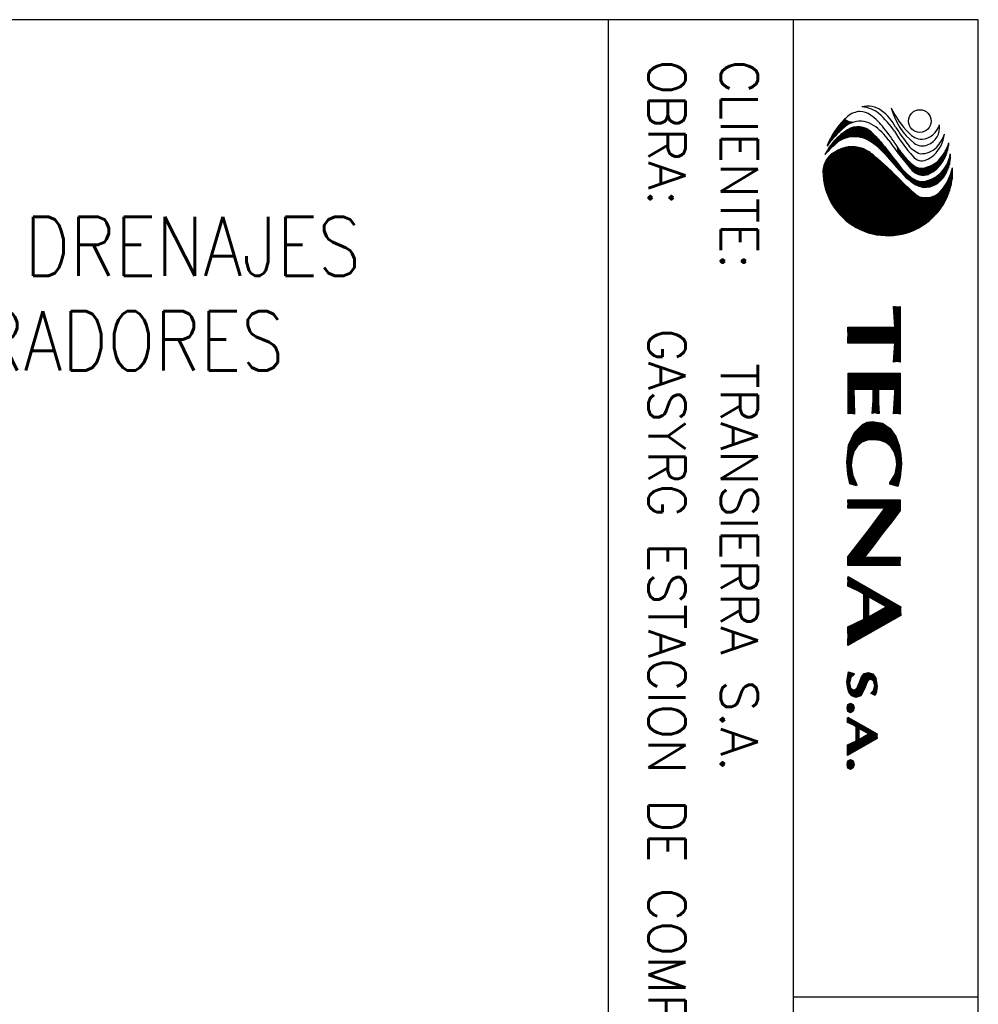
# Model space of a CAD drawing. Extents: x 0 to 379, y -13 to 254.
# Tile 6 of 6: x 281 to 359, y 135 to 215. Entities that reach past the tile are written whole.
import ezdxf
from ezdxf.enums import TextEntityAlignment as Align

# ---------------------------------------------------------------- set-up
doc = ezdxf.new("R2010")
doc.units = 0
doc.header["$LTSCALE"] = 5
doc.header["$MEASUREMENT"] = 0
doc.layers.get('0').update_dxf_attribs({"linetype": 'CONTINUOUS'})
for name, color, linetype in [('1', 1, 'CONTINUOUS'), ('2', 2, 'CONTINUOUS'), ('4', 4, 'CONTINUOUS'), ('9', 9, 'CONTINUOUS')]:
    doc.layers.add(name, color=color, linetype=linetype)
doc.styles.add('AK', font='romans', dxfattribs={"width": 0.85})
doc.styles.add('AK1', font='ROMANS.shx')

# ---------------------------------------------------------------- blocks, each defined once
blk = doc.blocks.new('*X25')
at = {"color": 0}
for p, q in [((-48.68, 83.4), (-42.49, 83.4)), ((-48.66, 83.3), (-42.51, 83.3)), ((-48.64, 83.2), (-42.53, 83.2)), ((-48.63, 83.1), (-42.54, 83.1)), ((-41.29, 83.4), (-36.72, 83.4)), ((-41.29, 83.3), (-36.75, 83.3)), ((-41.29, 83.2), (-36.78, 83.2)), ((-41.29, 83.1), (-36.8, 83.1)), ((-33.8, 83.1), (-28.71, 83.1)), ((-33.52, 83.2), (-28.82, 83.2)), ((-33.23, 83.3), (-29.22, 83.3)), ((-32.73, 83.4), (-29.62, 83.4)), ((-32.2, 83.5), (-30.5, 83.5)), ((-27.21, 83.4), (-26.02, 83.4)), ((-27.21, 83.3), (-25.88, 83.3)), ((-27.21, 83.2), (-25.74, 83.2)), ((-27.21, 83.1), (-25.61, 83.1)), ((-20.86, 83.4), (-20.42, 83.4)), ((-20.86, 83.3), (-19.92, 83.3)), ((-20.86, 83.2), (-19.92, 83.2)), ((-20.86, 83.1), (-19.92, 83.1)), ((-20.13, 83.4), (-19.92, 83.4)), ((-15.57, 83.1), (-14.18, 83.1)), ((-15.52, 83.2), (-14.24, 83.2)), ((-15.46, 83.3), (-14.29, 83.3)), ((-15.4, 83.4), (-14.35, 83.4)), ((-48.69, 82.8), (-46.6, 82.8)), ((-48.69, 82.7), (-48.4, 82.7)), ((-48.67, 82.9), (-42.53, 82.9)), ((-48.64, 83), (-42.56, 83)), ((-46.4, 82.8), (-44.59, 82.8)), ((-46.4, 82.7), (-44.59, 82.7)), ((-46.4, 82.6), (-44.59, 82.6)), ((-46.4, 82.5), (-44.59, 82.5)), ((-46.4, 82.4), (-44.59, 82.4)), ((-46.4, 82.3), (-44.59, 82.3)), ((-46.4, 82.2), (-44.59, 82.2)), ((-46.4, 82.1), (-44.59, 82.1)), ((-46.4, 82), (-44.59, 82)), ((-44.41, 82.8), (-42.51, 82.8)), ((-42.75, 82.7), (-42.49, 82.7)), ((-41.29, 83), (-36.81, 83)), ((-41.29, 82.9), (-36.8, 82.9)), ((-41.29, 82.8), (-39.49, 82.8)), ((-41.29, 82.7), (-39.49, 82.7)), ((-41.29, 82.6), (-39.49, 82.6)), ((-41.29, 82.5), (-39.49, 82.5)), ((-41.29, 82.4), (-39.49, 82.4)), ((-41.29, 82.3), (-39.49, 82.3)), ((-41.29, 82.2), (-39.49, 82.2)), ((-41.29, 82.1), (-39.49, 82.1)), ((-41.29, 82), (-39.49, 82)), ((-38.9, 82.8), (-36.78, 82.8)), ((-37.06, 82.7), (-36.77, 82.7)), ((-35.35, 82), (-33.46, 82)), ((-35.28, 82.1), (-33.37, 82.1)), ((-35.21, 82.2), (-33.29, 82.2)), ((-35.14, 82.3), (-33.2, 82.3)), ((-35, 82.4), (-33.1, 82.4)), ((-34.86, 82.5), (-32.95, 82.5)), ((-34.72, 82.6), (-32.8, 82.6)), ((-34.59, 82.7), (-32.64, 82.7)), ((-34.45, 82.8), (-32.43, 82.8)), ((-34.31, 82.9), (-32.13, 82.9)), ((-34.08, 83), (-31.76, 83)), ((-30.79, 83), (-28.74, 83)), ((-30.26, 82.9), (-28.77, 82.9)), ((-29.96, 82.8), (-28.8, 82.8)), ((-29.8, 82.7), (-28.83, 82.7)), ((-29.64, 82.6), (-28.87, 82.6)), ((-29.48, 82.5), (-28.9, 82.5)), ((-29.32, 82.4), (-28.93, 82.4)), ((-29.16, 82.3), (-28.96, 82.3)), ((-27.21, 83), (-25.47, 83)), ((-27.21, 82.9), (-25.34, 82.9)), ((-27.21, 82.8), (-25.2, 82.8)), ((-27.21, 82.7), (-25.06, 82.7)), ((-27.21, 82.6), (-24.93, 82.6)), ((-27.21, 82.5), (-24.79, 82.5)), ((-27.21, 82.4), (-24.67, 82.4)), ((-27.21, 82.3), (-24.54, 82.3)), ((-27.21, 82.2), (-24.41, 82.2)), ((-27.21, 82.1), (-24.29, 82.1)), ((-27.21, 82), (-24.16, 82)), ((-20.86, 83), (-19.92, 83)), ((-20.86, 82.9), (-19.92, 82.9)), ((-20.86, 82.8), (-19.92, 82.8)), ((-20.86, 82.7), (-19.92, 82.7)), ((-20.86, 82.6), (-19.92, 82.6)), ((-20.86, 82.5), (-19.92, 82.5)), ((-20.86, 82.4), (-19.92, 82.4)), ((-20.86, 82.3), (-19.92, 82.3)), ((-20.86, 82.2), (-19.92, 82.2)), ((-20.86, 82.1), (-19.92, 82.1)), ((-20.86, 82), (-19.92, 82)), ((-16.21, 82), (-13.55, 82)), ((-16.15, 82.1), (-13.61, 82.1)), ((-16.09, 82.2), (-13.67, 82.2)), ((-16.03, 82.3), (-13.72, 82.3)), ((-15.98, 82.4), (-13.78, 82.4)), ((-15.92, 82.5), (-13.84, 82.5)), ((-15.86, 82.6), (-13.89, 82.6)), ((-15.8, 82.7), (-13.95, 82.7)), ((-15.75, 82.8), (-14.01, 82.8)), ((-15.69, 82.9), (-14.07, 82.9)), ((-15.63, 83), (-14.12, 83)), ((-46.4, 81.9), (-44.59, 81.9)), ((-46.4, 81.8), (-44.59, 81.8)), ((-46.4, 81.7), (-44.59, 81.7)), ((-46.4, 81.6), (-44.59, 81.6)), ((-46.4, 81.5), (-44.59, 81.5)), ((-46.4, 81.4), (-44.59, 81.4)), ((-46.4, 81.3), (-44.59, 81.3)), ((-46.4, 81.2), (-44.59, 81.2)), ((-46.4, 81.1), (-44.59, 81.1)), ((-46.4, 81), (-44.59, 81)), ((-46.4, 80.9), (-44.59, 80.9)), ((-41.29, 81.9), (-39.49, 81.9)), ((-41.29, 81.8), (-39.49, 81.8)), ((-41.29, 81.7), (-39.49, 81.7)), ((-41.29, 81.6), (-39.49, 81.6)), ((-41.29, 81.5), (-39.49, 81.5)), ((-41.29, 81.4), (-39.49, 81.4)), ((-41.29, 81.3), (-39.49, 81.3)), ((-41.29, 81.2), (-39.49, 81.2)), ((-41.29, 81.1), (-39.49, 81.1)), ((-41.29, 81), (-36.8, 81)), ((-41.29, 80.9), (-36.81, 80.9)), ((-35.83, 80.9), (-33.85, 80.9)), ((-35.81, 81), (-33.84, 81)), ((-35.79, 81.1), (-33.83, 81.1)), ((-35.77, 81.2), (-33.82, 81.2)), ((-35.76, 81.3), (-33.79, 81.3)), ((-35.74, 81.4), (-33.75, 81.4)), ((-35.7, 81.5), (-33.72, 81.5)), ((-35.63, 81.6), (-33.68, 81.6)), ((-35.56, 81.7), (-33.64, 81.7)), ((-35.49, 81.8), (-33.61, 81.8)), ((-35.42, 81.9), (-33.54, 81.9)), ((-27.21, 81.9), (-24.03, 81.9)), ((-27.21, 81.8), (-23.91, 81.8)), ((-27.21, 81.7), (-26.3, 81.7)), ((-27.21, 81.6), (-26.3, 81.6)), ((-27.21, 81.5), (-26.3, 81.5)), ((-27.21, 81.4), (-26.3, 81.4)), ((-27.21, 81.3), (-26.3, 81.3)), ((-27.21, 81.2), (-26.3, 81.2)), ((-27.21, 81.1), (-26.3, 81.1)), ((-27.21, 81), (-26.3, 81)), ((-27.21, 80.9), (-26.3, 80.9)), ((-26.27, 81.7), (-23.78, 81.7)), ((-26.14, 81.6), (-23.66, 81.6)), ((-26.01, 81.5), (-23.53, 81.5)), ((-25.87, 81.4), (-23.4, 81.4)), ((-25.74, 81.3), (-23.27, 81.3)), ((-25.6, 81.2), (-23.13, 81.2)), ((-25.47, 81.1), (-23, 81.1)), ((-25.33, 81), (-22.86, 81)), ((-25.2, 80.9), (-22.73, 80.9)), ((-20.86, 81.9), (-19.92, 81.9)), ((-20.86, 81.8), (-19.92, 81.8)), ((-20.86, 81.7), (-19.92, 81.7)), ((-20.86, 81.6), (-19.92, 81.6)), ((-20.86, 81.5), (-19.92, 81.5)), ((-20.86, 81.4), (-19.92, 81.4)), ((-20.86, 81.3), (-19.92, 81.3)), ((-20.86, 81.2), (-19.92, 81.2)), ((-20.86, 81.1), (-19.92, 81.1)), ((-20.86, 81), (-19.92, 81)), ((-20.86, 80.9), (-19.92, 80.9)), ((-16.84, 80.9), (-15.89, 80.9)), ((-16.78, 81), (-15.84, 81)), ((-16.72, 81.1), (-15.78, 81.1)), ((-16.67, 81.2), (-15.73, 81.2)), ((-16.61, 81.3), (-15.67, 81.3)), ((-16.55, 81.4), (-15.61, 81.4)), ((-16.49, 81.5), (-15.56, 81.5)), ((-16.44, 81.6), (-15.5, 81.6)), ((-16.38, 81.7), (-15.44, 81.7)), ((-16.32, 81.8), (-15.39, 81.8)), ((-16.26, 81.9), (-13.49, 81.9)), ((-15.31, 81.8), (-13.44, 81.8)), ((-15.25, 81.7), (-13.38, 81.7)), ((-15.19, 81.6), (-13.32, 81.6)), ((-15.14, 81.5), (-13.27, 81.5)), ((-15.08, 81.4), (-13.21, 81.4)), ((-15.02, 81.3), (-13.15, 81.3)), ((-14.97, 81.2), (-13.09, 81.2)), ((-14.91, 81.1), (-13.04, 81.1)), ((-14.86, 81), (-12.98, 81)), ((-14.8, 80.9), (-12.92, 80.9)), ((-46.4, 80.8), (-44.59, 80.8)), ((-46.4, 80.7), (-44.59, 80.7)), ((-46.4, 80.6), (-44.59, 80.6)), ((-46.4, 80.5), (-44.59, 80.5)), ((-46.4, 80.4), (-44.59, 80.4)), ((-46.4, 80.3), (-44.59, 80.3)), ((-46.4, 80.2), (-44.59, 80.2)), ((-46.4, 80.1), (-44.59, 80.1)), ((-46.4, 80), (-44.59, 80)), ((-46.4, 79.9), (-44.59, 79.9)), ((-46.4, 79.8), (-44.59, 79.8)), ((-41.29, 80.8), (-36.83, 80.8)), ((-41.29, 80.7), (-36.86, 80.7)), ((-41.29, 80.6), (-36.85, 80.6)), ((-41.29, 80.5), (-36.83, 80.5)), ((-41.29, 80.4), (-39.49, 80.4)), ((-41.29, 80.3), (-39.49, 80.3)), ((-41.29, 80.2), (-39.49, 80.2)), ((-41.29, 80.1), (-39.49, 80.1)), ((-41.29, 80), (-39.49, 80)), ((-41.29, 79.9), (-39.49, 79.9)), ((-41.29, 79.8), (-39.49, 79.8)), ((-37.93, 80.4), (-36.81, 80.4)), ((-35.93, 80.3), (-33.88, 80.3)), ((-35.91, 80.4), (-33.89, 80.4)), ((-35.91, 80.2), (-33.88, 80.2)), ((-35.9, 80.5), (-33.89, 80.5)), ((-35.89, 80.1), (-33.87, 80.1)), ((-35.88, 80.6), (-33.88, 80.6)), ((-35.87, 80), (-33.86, 80)), ((-35.86, 80.7), (-33.87, 80.7)), ((-35.85, 79.9), (-33.85, 79.9)), ((-35.84, 80.8), (-33.86, 80.8)), ((-35.84, 79.8), (-33.85, 79.8)), ((-27.21, 80.8), (-26.3, 80.8)), ((-27.21, 80.7), (-26.3, 80.7)), ((-27.21, 80.6), (-26.3, 80.6)), ((-27.21, 80.5), (-26.3, 80.5)), ((-27.21, 80.4), (-26.3, 80.4)), ((-27.21, 80.3), (-26.3, 80.3)), ((-27.21, 80.2), (-26.3, 80.2)), ((-27.21, 80.1), (-26.3, 80.1)), ((-27.21, 80), (-26.3, 80)), ((-27.21, 79.9), (-26.3, 79.9)), ((-27.21, 79.8), (-26.3, 79.8)), ((-25.06, 80.8), (-22.59, 80.8)), ((-24.93, 80.7), (-22.46, 80.7)), ((-24.79, 80.6), (-22.32, 80.6)), ((-24.66, 80.5), (-22.19, 80.5)), ((-24.52, 80.4), (-22.05, 80.4)), ((-24.39, 80.3), (-21.93, 80.3)), ((-24.25, 80.2), (-21.8, 80.2)), ((-24.12, 80.1), (-21.67, 80.1)), ((-23.98, 80), (-21.55, 80)), ((-23.85, 79.9), (-21.42, 79.9)), ((-23.72, 79.8), (-21.29, 79.8)), ((-20.86, 80.8), (-19.92, 80.8)), ((-20.86, 80.7), (-19.92, 80.7)), ((-20.86, 80.6), (-19.92, 80.6)), ((-20.86, 80.5), (-19.92, 80.5)), ((-20.86, 80.4), (-19.92, 80.4)), ((-20.86, 80.3), (-19.92, 80.3)), ((-20.86, 80.2), (-19.92, 80.2)), ((-20.86, 80.1), (-19.92, 80.1)), ((-20.86, 80), (-19.92, 80)), ((-20.86, 79.9), (-19.92, 79.9)), ((-20.86, 79.8), (-19.92, 79.8)), ((-17.47, 79.8), (-12.29, 79.8)), ((-17.41, 79.9), (-16.46, 79.9)), ((-17.35, 80), (-16.4, 80)), ((-17.3, 80.1), (-16.35, 80.1)), ((-17.24, 80.2), (-16.29, 80.2)), ((-17.18, 80.3), (-16.23, 80.3)), ((-17.12, 80.4), (-16.18, 80.4)), ((-17.07, 80.5), (-16.12, 80.5)), ((-17.01, 80.6), (-16.06, 80.6)), ((-16.95, 80.7), (-16.01, 80.7)), ((-16.89, 80.8), (-15.95, 80.8)), ((-14.74, 80.8), (-12.87, 80.8)), ((-14.69, 80.7), (-12.81, 80.7)), ((-14.63, 80.6), (-12.75, 80.6)), ((-14.57, 80.5), (-12.69, 80.5)), ((-14.52, 80.4), (-12.64, 80.4)), ((-14.46, 80.3), (-12.58, 80.3)), ((-14.4, 80.2), (-12.52, 80.2)), ((-14.35, 80.1), (-12.47, 80.1)), ((-14.29, 80), (-12.41, 80)), ((-14.24, 79.9), (-12.35, 79.9)), ((-8.07, 79.9), (-7.19, 79.9)), ((-8.06, 79.8), (-7.03, 79.8)), ((-8.04, 80), (-7.25, 80)), ((-8.01, 80.1), (-7.31, 80.1)), ((-7.98, 80.2), (-7.28, 80.2)), ((-7.95, 80.3), (-7.23, 80.3)), ((-7.89, 80.4), (-7.18, 80.4)), ((-7.74, 80.5), (-7.02, 80.5)), ((-7.6, 80.6), (-5.54, 80.6)), ((-7.46, 80.7), (-5.66, 80.7)), ((-6.99, 80.8), (-5.96, 80.8)), ((-6.18, 80.5), (-5.58, 80.5)), ((-6.01, 80.4), (-5.62, 80.4)), ((-5.92, 80.3), (-5.67, 80.3)), ((-5.82, 80.2), (-5.71, 80.2)), ((-1.85, 79.8), (-1.31, 79.8)), ((-1.79, 79.9), (-1.25, 79.9)), ((-1.73, 80), (-0.25, 80)), ((-1.68, 80.1), (-0.3, 80.1)), ((-1.62, 80.2), (-0.36, 80.2)), ((-1.56, 80.3), (-0.42, 80.3)), ((-1.5, 80.4), (-0.48, 80.4)), ((-1.45, 80.5), (-0.53, 80.5)), ((-1.39, 80.6), (-0.59, 80.6)), ((-1.33, 80.7), (-0.65, 80.7)), ((-1.28, 80.8), (-0.71, 80.8)), ((-1.24, 79.9), (-0.19, 79.9)), ((-1.18, 79.8), (-0.13, 79.8)), ((-46.4, 79.7), (-44.59, 79.7)), ((-46.4, 79.6), (-44.59, 79.6)), ((-46.4, 79.5), (-44.59, 79.5)), ((-46.4, 79.4), (-44.59, 79.4)), ((-46.4, 79.3), (-44.59, 79.3)), ((-46.4, 79.2), (-44.59, 79.2)), ((-46.4, 79.1), (-44.59, 79.1)), ((-46.4, 79), (-44.59, 79)), ((-46.4, 78.9), (-44.59, 78.9)), ((-46.4, 78.8), (-44.59, 78.8)), ((-46.4, 78.7), (-44.59, 78.7)), ((-41.29, 79.7), (-39.49, 79.7)), ((-41.29, 79.6), (-39.49, 79.6)), ((-41.29, 79.5), (-39.49, 79.5)), ((-41.29, 79.4), (-39.49, 79.4)), ((-41.29, 79.3), (-39.49, 79.3)), ((-41.29, 79.2), (-39.49, 79.2)), ((-41.29, 79.1), (-39.49, 79.1)), ((-41.29, 79), (-39.49, 79)), ((-41.29, 78.9), (-39.49, 78.9)), ((-41.29, 78.8), (-39.49, 78.8)), ((-41.29, 78.7), (-39.49, 78.7)), ((-35.8, 79.7), (-33.81, 79.7)), ((-35.76, 79.6), (-33.78, 79.6)), ((-35.72, 79.5), (-33.74, 79.5)), ((-35.67, 79.4), (-33.7, 79.4)), ((-35.63, 79.3), (-33.66, 79.3)), ((-35.57, 79.2), (-33.63, 79.2)), ((-35.47, 79.1), (-33.55, 79.1)), ((-35.37, 79), (-33.47, 79)), ((-35.27, 78.9), (-33.38, 78.9)), ((-35.17, 78.8), (-33.3, 78.8)), ((-35.07, 78.7), (-33.22, 78.7)), ((-27.21, 79.7), (-26.3, 79.7)), ((-27.21, 79.6), (-26.3, 79.6)), ((-27.21, 79.5), (-26.3, 79.5)), ((-27.21, 79.4), (-26.3, 79.4)), ((-27.21, 79.3), (-26.3, 79.3)), ((-27.21, 79.2), (-26.3, 79.2)), ((-27.21, 79.1), (-26.3, 79.1)), ((-27.21, 79), (-26.3, 79)), ((-27.21, 78.9), (-26.3, 78.9)), ((-27.21, 78.8), (-26.3, 78.8)), ((-27.21, 78.7), (-26.3, 78.7)), ((-23.59, 79.7), (-21.17, 79.7)), ((-23.46, 79.6), (-21.04, 79.6)), ((-23.33, 79.5), (-20.92, 79.5)), ((-23.2, 79.4), (-19.92, 79.4)), ((-23.07, 79.3), (-19.92, 79.3)), ((-22.94, 79.2), (-19.92, 79.2)), ((-22.81, 79.1), (-19.92, 79.1)), ((-22.68, 79), (-19.92, 79)), ((-22.55, 78.9), (-19.92, 78.9)), ((-22.42, 78.8), (-19.92, 78.8)), ((-22.29, 78.7), (-19.92, 78.7)), ((-20.86, 79.7), (-19.92, 79.7)), ((-20.86, 79.6), (-19.92, 79.6)), ((-20.86, 79.5), (-19.92, 79.5)), ((-18.1, 78.7), (-17.12, 78.7)), ((-18.04, 78.8), (-17.07, 78.8)), ((-17.98, 78.9), (-17.02, 78.9)), ((-17.93, 79), (-16.97, 79)), ((-17.87, 79.1), (-16.92, 79.1)), ((-17.81, 79.2), (-16.86, 79.2)), ((-17.76, 79.3), (-16.81, 79.3)), ((-17.7, 79.4), (-12.07, 79.4)), ((-17.64, 79.5), (-12.12, 79.5)), ((-17.58, 79.6), (-12.18, 79.6)), ((-17.53, 79.7), (-12.24, 79.7)), ((-13.94, 79.3), (-12.01, 79.3)), ((-13.89, 79.2), (-11.95, 79.2)), ((-13.84, 79.1), (-11.89, 79.1)), ((-13.79, 79), (-11.84, 79)), ((-13.75, 78.9), (-11.78, 78.9)), ((-13.7, 78.8), (-11.72, 78.8)), ((-13.65, 78.7), (-11.67, 78.7)), ((-8.03, 79.7), (-6.82, 79.7)), ((-8, 79.6), (-6.59, 79.6)), ((-7.97, 79.5), (-6.35, 79.5)), ((-7.92, 79.4), (-6.14, 79.4)), ((-7.8, 79.3), (-5.96, 79.3)), ((-7.68, 79.2), (-5.77, 79.2)), ((-7.53, 79.1), (-5.58, 79.1)), ((-7.26, 79), (-5.47, 79)), ((-6.99, 78.9), (-5.43, 78.9)), ((-6.77, 78.8), (-5.39, 78.8)), ((-6.54, 78.7), (-5.35, 78.7)), ((-2.47, 78.7), (0.5, 78.7)), ((-2.42, 78.8), (0.44, 78.8)), ((-2.36, 78.9), (-1.82, 78.9)), ((-2.3, 79), (-1.77, 79)), ((-2.25, 79.1), (-1.71, 79.1)), ((-2.19, 79.2), (-1.65, 79.2)), ((-2.13, 79.3), (-1.6, 79.3)), ((-2.07, 79.4), (-1.54, 79.4)), ((-2.02, 79.5), (-1.48, 79.5)), ((-1.96, 79.6), (-1.42, 79.6)), ((-1.9, 79.7), (-1.37, 79.7)), ((-1.12, 79.7), (-0.07, 79.7)), ((-1.07, 79.6), (-0.02, 79.6)), ((-1.01, 79.5), (0.04, 79.5)), ((-0.95, 79.4), (0.1, 79.4)), ((-0.89, 79.3), (0.15, 79.3)), ((-0.84, 79.2), (0.21, 79.2)), ((-0.78, 79.1), (0.27, 79.1)), ((-0.72, 79), (0.33, 79)), ((-0.67, 78.9), (0.38, 78.9)), ((-46.4, 78.6), (-44.59, 78.6)), ((-46.4, 78.5), (-44.59, 78.5)), ((-46.4, 78.4), (-44.59, 78.4)), ((-46.4, 78.3), (-44.59, 78.3)), ((-46.4, 78.2), (-44.59, 78.2)), ((-46.4, 78.1), (-44.59, 78.1)), ((-46.4, 78), (-44.59, 78)), ((-46.4, 77.9), (-44.59, 77.9)), ((-46.4, 77.8), (-44.59, 77.8)), ((-46.4, 77.7), (-44.59, 77.7)), ((-41.29, 78.6), (-39.49, 78.6)), ((-41.29, 78.5), (-39.49, 78.5)), ((-41.29, 78.4), (-39.49, 78.4)), ((-41.29, 78.3), (-39.49, 78.3)), ((-41.29, 78.2), (-36.76, 78.2)), ((-41.29, 78.1), (-36.79, 78.1)), ((-41.29, 78), (-36.81, 78)), ((-41.29, 77.9), (-36.81, 77.9)), ((-41.29, 77.8), (-36.79, 77.8)), ((-41.29, 77.7), (-36.78, 77.7)), ((-38.46, 78.3), (-36.73, 78.3)), ((-34.97, 78.6), (-33.07, 78.6)), ((-34.87, 78.5), (-32.93, 78.5)), ((-34.77, 78.4), (-32.78, 78.4)), ((-34.62, 78.3), (-32.61, 78.3)), ((-34.4, 78.2), (-32.29, 78.2)), ((-34.18, 78.1), (-31.97, 78.1)), ((-33.95, 78), (-31.2, 78)), ((-33.73, 77.9), (-28.99, 77.9)), ((-33.5, 77.8), (-29.16, 77.8)), ((-33.26, 77.7), (-29.63, 77.7)), ((-32.35, 77.6), (-30.11, 77.6)), ((-30.94, 78), (-28.96, 78)), ((-30.32, 78.1), (-28.92, 78.1)), ((-29.84, 78.2), (-28.89, 78.2)), ((-29.6, 78.3), (-28.86, 78.3)), ((-29.36, 78.4), (-28.82, 78.4)), ((-29.12, 78.5), (-28.79, 78.5)), ((-27.21, 78.6), (-26.3, 78.6)), ((-27.21, 78.5), (-26.3, 78.5)), ((-27.21, 78.4), (-26.3, 78.4)), ((-27.21, 78.3), (-26.3, 78.3)), ((-27.21, 78.2), (-26.3, 78.2)), ((-27.21, 78.1), (-26.3, 78.1)), ((-27.21, 78), (-26.3, 78)), ((-27.21, 77.9), (-26.3, 77.9)), ((-27.21, 77.8), (-26.3, 77.8)), ((-27.21, 77.7), (-26.3, 77.7)), ((-22.16, 78.6), (-19.92, 78.6)), ((-22.03, 78.5), (-19.92, 78.5)), ((-21.9, 78.4), (-19.92, 78.4)), ((-21.76, 78.3), (-19.92, 78.3)), ((-21.63, 78.2), (-19.92, 78.2)), ((-21.5, 78.1), (-19.92, 78.1)), ((-21.37, 78), (-19.92, 78)), ((-21.24, 77.9), (-19.92, 77.9)), ((-21.11, 77.8), (-19.92, 77.8)), ((-20.98, 77.7), (-19.92, 77.7)), ((-18.67, 77.7), (-17.6, 77.7)), ((-18.62, 77.8), (-17.55, 77.8)), ((-18.56, 77.9), (-17.5, 77.9)), ((-18.5, 78), (-17.46, 78)), ((-18.44, 78.1), (-17.41, 78.1)), ((-18.39, 78.2), (-17.36, 78.2)), ((-18.33, 78.3), (-17.31, 78.3)), ((-18.27, 78.4), (-17.27, 78.4)), ((-18.21, 78.5), (-17.22, 78.5)), ((-18.16, 78.6), (-17.17, 78.6)), ((-13.6, 78.6), (-11.61, 78.6)), ((-13.55, 78.5), (-11.55, 78.5)), ((-13.51, 78.4), (-11.49, 78.4)), ((-13.46, 78.3), (-11.44, 78.3)), ((-13.41, 78.2), (-11.38, 78.2)), ((-13.36, 78.1), (-11.32, 78.1)), ((-13.31, 78), (-11.27, 78)), ((-13.27, 77.9), (-11.21, 77.9)), ((-13.22, 77.8), (-11.15, 77.8)), ((-13.17, 77.7), (-11.09, 77.7)), ((-8.12, 77.7), (-5.97, 77.7)), ((-8.1, 77.8), (-6.97, 77.8)), ((-8.07, 77.9), (-7.39, 77.9)), ((-8.04, 78), (-7.57, 78)), ((-8.01, 78.1), (-7.65, 78.1)), ((-7.98, 78.2), (-7.73, 78.2)), ((-7.94, 78.3), (-7.86, 78.3)), ((-7.59, 77.6), (-6.34, 77.6)), ((-6.8, 77.8), (-5.78, 77.8)), ((-6.36, 77.9), (-5.66, 77.9)), ((-6.32, 78.6), (-5.32, 78.6)), ((-6.27, 78), (-5.54, 78)), ((-6.24, 78.5), (-5.29, 78.5)), ((-6.2, 78.1), (-5.45, 78.1)), ((-6.18, 78.4), (-5.33, 78.4)), ((-6.14, 78.2), (-5.41, 78.2)), ((-6.12, 78.3), (-5.37, 78.3)), ((-4.67, 77.9), (-3.59, 77.9)), ((-4.62, 78), (-3.64, 78)), ((-4.62, 77.8), (-3.64, 77.8)), ((-4.57, 78.1), (-3.71, 78.1)), ((-4.56, 77.7), (-3.7, 77.7)), ((-4.48, 78.2), (-3.8, 78.2)), ((-4.42, 77.6), (-3.84, 77.6)), ((-4.18, 78.3), (-4.1, 78.3)), ((-3.09, 77.6), (-2.5, 77.6)), ((-3.04, 77.7), (-2.45, 77.7)), ((-2.99, 77.8), (-2.4, 77.8)), ((-2.93, 77.9), (-2.36, 77.9)), ((-2.87, 78), (-2.31, 78)), ((-2.82, 78.1), (-2.27, 78.1)), ((-2.76, 78.2), (-2.23, 78.2)), ((-2.7, 78.3), (-2.17, 78.3)), ((-2.64, 78.4), (-2.11, 78.4)), ((-2.59, 78.5), (-2.06, 78.5)), ((-2.53, 78.6), (0.56, 78.6)), ((-0.46, 78.5), (0.61, 78.5)), ((-0.41, 78.4), (0.67, 78.4)), ((-0.37, 78.3), (0.73, 78.3)), ((-0.32, 78.2), (0.79, 78.2)), ((-0.27, 78.1), (0.84, 78.1)), ((-0.23, 78), (0.9, 78)), ((-0.18, 77.9), (0.96, 77.9)), ((-0.13, 77.8), (1.01, 77.8)), ((-0.08, 77.7), (1.07, 77.7)), ((-0.04, 77.6), (1.13, 77.6)), ((1.6, 77.9), (2.69, 77.9)), ((1.65, 78), (2.63, 78)), ((1.66, 77.8), (2.63, 77.8)), ((1.71, 78.1), (2.57, 78.1)), ((1.71, 77.7), (2.58, 77.7)), ((1.79, 78.2), (2.47, 78.2)), ((1.85, 77.6), (2.43, 77.6)), ((2.1, 78.3), (2.17, 78.3))]:
    blk.add_line(p, q, dxfattribs=at)
blk = doc.blocks.new('*X21')
at = {"color": 0}
for p, q in [((1029.63, 637), (1030.7, 637)), ((1029.96, 636.9), (1031.27, 636.9)), ((1030.24, 636.8), (1031.68, 636.8)), ((1030.48, 636.7), (1032.01, 636.7)), ((1030.7, 636.6), (1032.29, 636.6)), ((1030.89, 636.5), (1032.54, 636.5)), ((1031.07, 636.4), (1032.77, 636.4)), ((1031.24, 636.3), (1032.98, 636.3)), ((1031.4, 636.2), (1033.17, 636.2)), ((1031.54, 636.1), (1033.35, 636.1)), ((1031.68, 636), (1033.52, 636)), ((1031.81, 635.9), (1033.68, 635.9)), ((1031.93, 635.8), (1033.83, 635.8)), ((1032.05, 635.7), (1033.97, 635.7)), ((1032.15, 635.6), (1034.1, 635.6)), ((1032.24, 635.5), (1034.23, 635.5)), ((1032.32, 635.4), (1034.36, 635.4)), ((1032.38, 635.3), (1034.47, 635.3)), ((1032.44, 635.2), (1034.59, 635.2)), ((1032.5, 635.1), (1034.69, 635.1)), ((1032.55, 635), (1034.8, 635)), ((1032.59, 634.9), (1034.9, 634.9)), ((1032.63, 634.8), (1034.99, 634.8)), ((1032.66, 634.7), (1035.09, 634.7)), ((1032.68, 634.6), (1035.18, 634.6)), ((1032.7, 634.5), (1035.26, 634.5)), ((1032.71, 633.9), (1035.72, 633.9)), ((1032.71, 633.8), (1035.78, 633.8)), ((1032.72, 634.4), (1035.34, 634.4)), ((1032.72, 634.3), (1035.42, 634.3)), ((1032.72, 634.2), (1035.5, 634.2)), ((1032.72, 634.1), (1035.57, 634.1)), ((1032.72, 634), (1035.65, 634)), ((1032.13, 632.7), (1036.37, 632.7)), ((1032.22, 632.8), (1036.33, 632.8)), ((1032.31, 632.9), (1036.28, 632.9)), ((1032.4, 633), (1036.23, 633)), ((1032.48, 633.1), (1036.18, 633.1)), ((1032.54, 633.2), (1036.13, 633.2)), ((1032.6, 633.3), (1036.08, 633.3)), ((1032.64, 633.4), (1036.02, 633.4)), ((1032.67, 633.5), (1035.97, 633.5)), ((1032.69, 633.6), (1035.91, 633.6)), ((1032.7, 633.7), (1035.85, 633.7)), ((1031.13, 631.6), (1036.74, 631.6)), ((1031.23, 631.7), (1036.71, 631.7)), ((1031.32, 631.8), (1036.69, 631.8)), ((1031.41, 631.9), (1036.66, 631.9)), ((1031.51, 632), (1036.63, 632)), ((1031.6, 632.1), (1036.6, 632.1)), ((1031.69, 632.2), (1036.56, 632.2)), ((1031.78, 632.3), (1036.53, 632.3)), ((1031.87, 632.4), (1036.49, 632.4)), ((1031.96, 632.5), (1036.45, 632.5)), ((1032.04, 632.6), (1036.41, 632.6)), ((1030.03, 630.5), (1036.92, 630.5)), ((1030.13, 630.6), (1036.91, 630.6)), ((1030.23, 630.7), (1036.9, 630.7)), ((1030.33, 630.8), (1036.89, 630.8)), ((1030.42, 630.9), (1036.88, 630.9)), ((1030.52, 631), (1036.86, 631)), ((1030.62, 631.1), (1036.85, 631.1)), ((1030.72, 631.2), (1036.83, 631.2)), ((1030.83, 631.3), (1036.81, 631.3)), ((1030.93, 631.4), (1036.79, 631.4)), ((1031.03, 631.5), (1036.76, 631.5)), ((1028.99, 629.4), (1036.94, 629.4)), ((1029.08, 629.5), (1036.94, 629.5)), ((1029.18, 629.6), (1036.95, 629.6)), ((1029.27, 629.7), (1036.95, 629.7)), ((1029.36, 629.8), (1036.95, 629.8)), ((1029.46, 629.9), (1036.95, 629.9)), ((1029.55, 630), (1036.95, 630)), ((1029.65, 630.1), (1036.95, 630.1)), ((1029.74, 630.2), (1036.94, 630.2)), ((1029.84, 630.3), (1036.94, 630.3)), ((1029.93, 630.4), (1036.93, 630.4)), ((1028.03, 628.3), (1036.78, 628.3)), ((1028.2, 628.5), (1036.82, 628.5)), ((1028.28, 628.6), (1036.84, 628.6)), ((1028.36, 628.7), (1036.86, 628.7)), ((1028.45, 628.8), (1036.87, 628.8)), ((1028.54, 628.9), (1036.89, 628.9)), ((1028.63, 629), (1036.9, 629)), ((1028.72, 629.1), (1036.91, 629.1)), ((1028.81, 629.2), (1036.92, 629.2)), ((1028.9, 629.3), (1036.93, 629.3)), ((1027.34, 627.2), (1036.44, 627.2)), ((1027.39, 627.3), (1036.48, 627.3)), ((1027.44, 627.4), (1036.52, 627.4)), ((1027.5, 627.5), (1036.55, 627.5)), ((1027.55, 627.6), (1036.59, 627.6)), ((1027.61, 627.7), (1036.62, 627.7)), ((1027.67, 627.8), (1036.65, 627.8)), ((1027.74, 627.9), (1036.68, 627.9)), ((1027.8, 628), (1036.71, 628)), ((1027.88, 628.1), (1036.73, 628.1)), ((1027.95, 628.2), (1036.76, 628.2)), ((1027.08, 626.1), (1035.89, 626.1)), ((1027.09, 626.2), (1035.95, 626.2)), ((1027.1, 626.3), (1036.01, 626.3)), ((1027.11, 626.4), (1036.06, 626.4)), ((1027.13, 626.5), (1036.12, 626.5)), ((1027.15, 626.6), (1036.17, 626.6)), ((1027.17, 626.7), (1036.22, 626.7)), ((1027.19, 626.8), (1036.27, 626.8)), ((1027.22, 626.9), (1036.31, 626.9)), ((1027.26, 627), (1036.36, 627)), ((1027.3, 627.1), (1036.4, 627.1)), ((1027.07, 625.9), (1035.76, 625.9)), ((1027.08, 626), (1035.83, 626)), ((1027.08, 625.8), (1035.69, 625.8)), ((1027.08, 625.7), (1035.62, 625.7)), ((1027.09, 625.6), (1035.55, 625.6)), ((1027.1, 625.5), (1035.48, 625.5)), ((1027.11, 625.4), (1035.4, 625.4)), ((1027.13, 625.3), (1035.32, 625.3)), ((1027.15, 625.2), (1035.24, 625.2)), ((1027.17, 625.1), (1035.15, 625.1)), ((1027.19, 625), (1035.06, 625)), ((1027.22, 624.9), (1034.96, 624.9)), ((1027.25, 624.8), (1034.87, 624.8)), ((1027.29, 624.7), (1034.77, 624.7)), ((1027.33, 624.6), (1034.66, 624.6)), ((1027.37, 624.5), (1034.55, 624.5)), ((1027.42, 624.4), (1034.44, 624.4)), ((1027.47, 624.3), (1034.32, 624.3)), ((1027.52, 624.2), (1034.19, 624.2)), ((1027.58, 624.1), (1034.06, 624.1)), ((1027.76, 623.8), (1033.63, 623.8)), ((1027.84, 623.7), (1033.47, 623.7)), ((1027.91, 623.6), (1033.3, 623.6)), ((1028, 623.5), (1033.11, 623.5)), ((1028.1, 623.4), (1032.92, 623.4)), ((1028.21, 623.3), (1032.7, 623.3)), ((1028.33, 623.2), (1032.47, 623.2)), ((1028.47, 623.1), (1032.21, 623.1)), ((1028.63, 623), (1031.91, 623)), ((1028.83, 622.9), (1031.56, 622.9)), ((1029.08, 622.8), (1031.12, 622.8)), ((1029.48, 622.7), (1030.42, 622.7))]:
    blk.add_line(p, q, dxfattribs=at)
blk = doc.blocks.new('*X23')
at = {"color": 0}
for p, q in [((1026.74, 636.6), (1026.98, 636.6)), ((1027.04, 636.5), (1027.51, 636.5)), ((1027.28, 636.4), (1027.84, 636.4)), ((1027.49, 636.3), (1028.1, 636.3)), ((1027.67, 636.2), (1028.32, 636.2)), ((1027.84, 636.1), (1028.51, 636.1)), ((1027.98, 636), (1028.67, 636)), ((1028.12, 635.9), (1028.83, 635.9)), ((1028.24, 635.8), (1028.96, 635.8)), ((1028.36, 635.7), (1029.09, 635.7)), ((1028.48, 635.6), (1029.21, 635.6)), ((1028.59, 635.5), (1029.32, 635.5)), ((1028.69, 635.4), (1029.42, 635.4)), ((1028.78, 635.3), (1029.51, 635.3)), ((1028.86, 635.2), (1029.6, 635.2)), ((1028.93, 635.1), (1029.69, 635.1)), ((1029, 635), (1029.76, 635)), ((1029.06, 634.9), (1029.84, 634.9)), ((1029.11, 634.8), (1029.91, 634.8)), ((1029.16, 634.7), (1029.97, 634.7)), ((1029.2, 634.6), (1030.03, 634.6)), ((1029.24, 634.5), (1030.09, 634.5)), ((1029.27, 634.4), (1030.14, 634.4)), ((1029.3, 634.3), (1030.17, 634.3)), ((1029.33, 634.2), (1030.2, 634.2)), ((1029.37, 634.1), (1030.22, 634.1)), ((1029.4, 634), (1030.23, 634)), ((1029.43, 633.9), (1030.24, 633.9)), ((1029.45, 633.8), (1030.24, 633.8)), ((1029.13, 632.7), (1029.83, 632.7)), ((1029.21, 632.8), (1029.91, 632.8)), ((1029.28, 632.9), (1029.97, 632.9)), ((1029.33, 633), (1030.03, 633)), ((1029.37, 633.1), (1030.08, 633.1)), ((1029.41, 633.2), (1030.13, 633.2)), ((1029.44, 633.3), (1030.16, 633.3)), ((1029.45, 633.4), (1030.19, 633.4)), ((1029.46, 633.7), (1030.24, 633.7)), ((1029.46, 633.5), (1030.21, 633.5)), ((1029.47, 633.6), (1030.23, 633.6)), ((1028.03, 631.6), (1028.54, 631.6)), ((1028.15, 631.7), (1028.66, 631.7)), ((1028.26, 631.8), (1028.78, 631.8)), ((1028.38, 631.9), (1028.91, 631.9)), ((1028.48, 632), (1029.03, 632)), ((1028.58, 632.1), (1029.15, 632.1)), ((1028.68, 632.2), (1029.27, 632.2)), ((1028.78, 632.3), (1029.39, 632.3)), ((1028.87, 632.4), (1029.5, 632.4)), ((1028.96, 632.5), (1029.62, 632.5)), ((1029.04, 632.6), (1029.73, 632.6)), ((1027.02, 630.9), (1027.19, 630.9)), ((1027.17, 631), (1027.51, 631)), ((1027.33, 631.1), (1027.77, 631.1)), ((1027.49, 631.2), (1028, 631.2)), ((1027.63, 631.3), (1028.16, 631.3)), ((1027.77, 631.4), (1028.29, 631.4)), ((1027.9, 631.5), (1028.41, 631.5))]:
    blk.add_line(p, q, dxfattribs=at)
blk = doc.blocks.new('*X22')
at = {"color": 0}
for p, q in [((1024.03, 625.1), (1024.88, 625.1)), ((1024.1, 625.2), (1024.8, 625.2)), ((1024.1, 625), (1024.97, 625)), ((1024.16, 625.3), (1024.73, 625.3)), ((1024.2, 625.4), (1024.66, 625.4)), ((1024.25, 625.5), (1024.6, 625.5)), ((1024.28, 625.6), (1024.55, 625.6)), ((1024.31, 625.7), (1024.5, 625.7)), ((1024.33, 625.8), (1024.45, 625.8)), ((1024.34, 625.9), (1024.41, 625.9)), ((1024.35, 626), (1024.38, 626)), ((1024.2, 624.9), (1025.06, 624.9)), ((1024.31, 624.8), (1025.14, 624.8)), ((1024.42, 624.7), (1025.24, 624.7)), ((1024.53, 624.6), (1025.33, 624.6)), ((1024.65, 624.5), (1025.42, 624.5)), ((1024.77, 624.4), (1025.52, 624.4)), ((1024.9, 624.3), (1025.62, 624.3)), ((1025.03, 624.2), (1025.72, 624.2)), ((1025.17, 624.1), (1025.83, 624.1)), ((1025.32, 624), (1025.93, 624)), ((1025.47, 623.9), (1026.04, 623.9)), ((1025.63, 623.8), (1026.16, 623.8)), ((1025.8, 623.7), (1026.27, 623.7)), ((1025.98, 623.6), (1026.39, 623.6)), ((1026.17, 623.5), (1026.51, 623.5)), ((1026.37, 623.4), (1026.64, 623.4)), ((1026.59, 623.3), (1026.77, 623.3)), ((1026.82, 623.2), (1026.9, 623.2))]:
    blk.add_line(p, q, dxfattribs=at)
blk = doc.blocks.new('*X24')
at = {"color": 0}
for p, q in [((1027.91, 636.8), (1028.47, 636.8)), ((1028.36, 636.7), (1029.07, 636.7)), ((1028.65, 636.6), (1029.41, 636.6)), ((1028.89, 636.5), (1029.67, 636.5)), ((1029.09, 636.4), (1029.89, 636.4)), ((1029.26, 636.3), (1030.08, 636.3)), ((1029.42, 636.2), (1030.24, 636.2)), ((1029.56, 636.1), (1030.4, 636.1)), ((1029.68, 636), (1030.54, 636)), ((1029.8, 635.9), (1030.67, 635.9)), ((1029.91, 635.8), (1030.78, 635.8)), ((1030.01, 635.7), (1030.88, 635.7)), ((1030.1, 635.6), (1030.97, 635.6)), ((1030.19, 635.5), (1031.06, 635.5)), ((1030.27, 635.4), (1031.13, 635.4)), ((1030.35, 635.3), (1031.2, 635.3)), ((1030.42, 635.2), (1031.26, 635.2)), ((1030.49, 635.1), (1031.31, 635.1)), ((1030.55, 635), (1031.36, 635)), ((1030.6, 634.9), (1031.4, 634.9)), ((1030.65, 634.8), (1031.44, 634.8)), ((1030.7, 634.7), (1031.48, 634.7)), ((1030.74, 634.6), (1031.51, 634.6)), ((1030.77, 634.5), (1031.53, 634.5)), ((1030.81, 634.4), (1031.55, 634.4)), ((1030.84, 634.3), (1031.57, 634.3)), ((1030.86, 634.2), (1031.58, 634.2)), ((1030.89, 634.1), (1031.59, 634.1)), ((1030.9, 634), (1031.59, 634)), ((1030.92, 633.9), (1031.59, 633.9)), ((1030.93, 633.8), (1031.58, 633.8)), ((1030.62, 632.7), (1031.12, 632.7)), ((1030.68, 632.8), (1031.19, 632.8)), ((1030.74, 632.9), (1031.25, 632.9)), ((1030.8, 633), (1031.3, 633)), ((1030.84, 633.1), (1031.35, 633.1)), ((1030.88, 633.2), (1031.4, 633.2)), ((1030.9, 633.3), (1031.44, 633.3)), ((1030.92, 633.4), (1031.47, 633.4)), ((1030.93, 633.5), (1031.51, 633.5)), ((1030.94, 633.7), (1031.56, 633.7)), ((1030.94, 633.6), (1031.53, 633.6)), ((1029.7, 631.6), (1030.21, 631.6)), ((1029.81, 631.7), (1030.31, 631.7)), ((1029.91, 631.8), (1030.4, 631.8)), ((1030, 631.9), (1030.5, 631.9)), ((1030.1, 632), (1030.59, 632)), ((1030.18, 632.1), (1030.67, 632.1)), ((1030.27, 632.2), (1030.75, 632.2)), ((1030.34, 632.3), (1030.83, 632.3)), ((1030.42, 632.4), (1030.9, 632.4)), ((1030.49, 632.5), (1030.97, 632.5)), ((1030.56, 632.6), (1031.05, 632.6)), ((1028.34, 630.5), (1028.98, 630.5)), ((1028.47, 630.6), (1029.09, 630.6)), ((1028.6, 630.7), (1029.2, 630.7)), ((1028.72, 630.8), (1029.31, 630.8)), ((1028.85, 630.9), (1029.43, 630.9)), ((1028.97, 631), (1029.54, 631)), ((1029.1, 631.1), (1029.65, 631.1)), ((1029.22, 631.2), (1029.76, 631.2)), ((1029.35, 631.3), (1029.87, 631.3)), ((1029.47, 631.4), (1029.98, 631.4)), ((1029.59, 631.5), (1030.09, 631.5)), ((1026.91, 629.4), (1027.73, 629.4)), ((1027.03, 629.5), (1027.84, 629.5)), ((1027.15, 629.6), (1027.96, 629.6)), ((1027.29, 629.7), (1028.07, 629.7)), ((1027.42, 629.8), (1028.19, 629.8)), ((1027.56, 629.9), (1028.3, 629.9)), ((1027.69, 630), (1028.41, 630)), ((1027.82, 630.1), (1028.53, 630.1)), ((1027.95, 630.2), (1028.64, 630.2)), ((1028.08, 630.3), (1028.75, 630.3)), ((1028.21, 630.4), (1028.86, 630.4)), ((1025.71, 628.3), (1026.74, 628.3)), ((1025.81, 628.4), (1026.81, 628.4)), ((1025.91, 628.5), (1026.89, 628.5)), ((1026.01, 628.6), (1026.97, 628.6)), ((1026.12, 628.7), (1027.05, 628.7)), ((1026.23, 628.8), (1027.13, 628.8)), ((1026.33, 628.9), (1027.22, 628.9)), ((1026.45, 629), (1027.31, 629)), ((1026.56, 629.1), (1027.41, 629.1)), ((1026.67, 629.2), (1027.51, 629.2)), ((1026.79, 629.3), (1027.62, 629.3)), ((1024.98, 627.2), (1026.13, 627.2)), ((1025.01, 627.3), (1026.17, 627.3)), ((1025.05, 627.4), (1026.22, 627.4)), ((1025.09, 627.5), (1026.27, 627.5)), ((1025.14, 627.6), (1026.32, 627.6)), ((1025.2, 627.7), (1026.37, 627.7)), ((1025.27, 627.8), (1026.43, 627.8)), ((1025.34, 627.9), (1026.48, 627.9)), ((1025.42, 628), (1026.54, 628)), ((1025.51, 628.1), (1026.61, 628.1)), ((1025.61, 628.2), (1026.67, 628.2)), ((1024.88, 626.7), (1026.01, 626.7)), ((1024.88, 626.6), (1025.99, 626.6)), ((1024.88, 626.5), (1025.98, 626.5)), ((1024.88, 626.4), (1025.97, 626.4)), ((1024.89, 626.8), (1026.03, 626.8)), ((1024.89, 626.3), (1025.97, 626.3)), ((1024.9, 626.2), (1025.97, 626.2)), ((1024.91, 626.9), (1026.05, 626.9)), ((1024.92, 627), (1026.07, 627)), ((1024.92, 626.1), (1025.97, 626.1)), ((1024.95, 627.1), (1026.1, 627.1)), ((1024.94, 626), (1025.97, 626)), ((1024.97, 625.9), (1025.98, 625.9)), ((1025, 625.8), (1025.99, 625.8)), ((1025.04, 625.7), (1026, 625.7)), ((1025.09, 625.6), (1026.02, 625.6)), ((1025.14, 625.5), (1026.04, 625.5)), ((1025.19, 625.4), (1026.06, 625.4)), ((1025.26, 625.3), (1026.09, 625.3)), ((1025.32, 625.2), (1026.12, 625.2)), ((1025.39, 625.1), (1026.15, 625.1)), ((1025.46, 625), (1026.19, 625)), ((1025.53, 624.9), (1026.23, 624.9)), ((1025.61, 624.8), (1026.27, 624.8)), ((1025.69, 624.7), (1026.32, 624.7)), ((1025.77, 624.6), (1026.38, 624.6)), ((1025.86, 624.5), (1026.43, 624.5)), ((1025.95, 624.4), (1026.5, 624.4)), ((1026.04, 624.3), (1026.59, 624.3)), ((1026.14, 624.2), (1026.67, 624.2)), ((1026.24, 624.1), (1026.76, 624.1)), ((1026.35, 624), (1026.84, 624)), ((1026.46, 623.9), (1026.93, 623.9)), ((1026.57, 623.8), (1027.03, 623.8)), ((1026.69, 623.7), (1027.12, 623.7)), ((1026.82, 623.6), (1027.22, 623.6)), ((1026.95, 623.5), (1027.31, 623.5)), ((1027.1, 623.4), (1027.41, 623.4)), ((1027.24, 623.3), (1027.52, 623.3)), ((1027.4, 623.2), (1027.62, 623.2)), ((1027.57, 623.1), (1027.73, 623.1)), ((1027.75, 623), (1027.84, 623))]:
    blk.add_line(p, q, dxfattribs=at)
blk = doc.blocks.new('NEW')
at = {"layer": '1'}
for p, q in [((15.417, -12.43), (15.633, -12.172)), ((15.421, -12.426), (21.255, -12.426)), ((15.145, -15.454), (15.071, -15.329)), ((15.123, -15.417), (19.275, -15.417))]:
    blk.add_line(p, q, dxfattribs=at)
at = {"layer": '1', "linetype": 'Continuous'}
for points in [[(28.164, -14.425), (28.164, -10.927), (26.628, -11.012), (26.628, -10.892), (26.662, -10.79), (26.662, -10.671), (26.628, -10.517), (30.792, -10.517), (30.741, -10.79), (30.792, -11.012), (29.375, -10.927), (29.375, -14.408), (29.034, -14.408), (28.71, -14.391), (28.42, -14.408), (28.164, -14.408), (28.164, -14.425)], [(31.594, -14.391), (31.594, -10.517), (34.665, -10.517), (34.597, -10.774), (34.631, -11.012), (33.062, -10.927), (32.805, -10.927), (32.805, -12.138), (33.846, -12.138), (34.614, -12.087), (34.597, -12.241), (34.563, -12.36), (34.614, -12.599), (33.641, -12.531), (32.805, -12.531), (32.805, -13.982), (34.665, -13.913), (34.597, -14.169), (34.631, -14.391), (31.594, -14.391)], [(35.194, -12.599), (35.331, -11.831), (35.723, -11.268), (36.321, -10.841), (36.986, -10.603), (37.668, -10.466), (38.351, -10.415), (39.375, -10.517), (40.058, -10.688), (39.87, -11.285), (39.768, -11.285), (39.136, -10.892), (38.419, -10.756), (37.924, -10.807), (37.464, -10.961), (37.071, -11.217), (36.764, -11.575), (36.611, -12.002), (36.56, -12.514), (36.593, -12.957), (36.747, -13.367), (37.02, -13.691), (37.396, -13.947), (37.891, -14.101), (38.47, -14.169), (39.222, -14.049), (39.921, -13.759), (40.006, -13.777), (39.836, -14.272), (39.119, -14.425), (38.214, -14.493), (36.969, -14.357), (36.013, -13.93), (35.416, -13.333), (35.262, -12.975), (35.194, -12.616), (35.194, -12.599)], [(41.047, -14.425), (41.047, -10.517), (41.832, -10.517), (42.668, -11.131), (43.573, -11.848), (44.494, -12.531), (45.313, -13.179), (45.313, -10.517), (45.484, -10.517), (45.638, -10.534), (45.774, -10.534), (45.945, -10.517), (45.945, -14.425), (45.296, -14.408), (43.248, -12.838), (41.661, -11.661), (41.661, -14.408), (41.508, -14.408), (41.337, -14.391), (41.184, -14.408), (41.047, -14.408), (41.047, -14.425)], [(46.764, -14.391), (49.016, -10.466), (49.17, -10.483), (49.306, -10.483), (49.648, -10.466), (51.9, -14.408), (51.542, -14.408), (51.167, -14.391), (50.842, -14.408), (50.501, -14.408), (49.938, -13.231), (48.061, -13.231), (47.856, -13.623), (47.634, -14.084), (47.481, -14.408), (47.31, -14.408), (47.088, -14.391), (46.917, -14.408), (46.764, -14.391)], [(49.767, -12.889), (49.016, -11.558), (48.266, -12.889), (49.767, -12.889)], [(53.999, -13.947), (54.085, -13.964), (54.272, -14.203), (54.698, -14.305), (55.074, -14.22), (55.228, -13.982), (55.091, -13.759), (54.631, -13.554), (54.221, -13.401), (53.982, -13.196), (53.897, -12.906), (53.999, -12.565), (54.34, -12.326), (54.937, -12.223), (55.313, -12.275), (55.62, -12.377), (55.552, -12.531), (55.483, -12.685), (55.416, -12.685), (55.245, -12.497), (54.903, -12.411), (54.528, -12.497), (54.408, -12.736), (54.511, -12.906), (54.801, -13.043), (55.125, -13.179), (55.637, -13.452), (55.774, -13.811), (55.654, -14.118), (55.381, -14.339), (55.006, -14.442), (54.58, -14.493), (53.862, -14.357), (53.982, -13.964), (53.999, -13.947)], [(57.241, -14.425), (58.487, -12.241), (58.572, -12.258), (58.658, -12.258), (58.828, -12.241), (60.09, -14.442), (59.885, -14.442), (59.681, -14.442), (59.493, -14.442), (59.306, -14.442), (58.999, -13.793), (57.958, -13.793), (57.839, -13.998), (57.719, -14.272), (57.634, -14.442), (57.531, -14.442), (57.412, -14.442), (57.309, -14.442), (57.241, -14.425)], [(58.896, -13.589), (58.487, -12.872), (58.078, -13.589), (58.896, -13.589)], [(56.542, -13.947), (56.798, -14.033), (56.917, -14.22), (56.814, -14.408), (56.542, -14.476), (56.286, -14.408), (56.183, -14.22), (56.286, -14.033), (56.542, -13.947)], [(60.756, -13.947), (61.012, -14.033), (61.131, -14.22), (61.029, -14.408), (60.756, -14.476), (60.5, -14.408), (60.397, -14.22), (60.5, -14.033), (60.756, -13.947)]]:
    blk.add_lwpolyline(points, dxfattribs=at)
at = {"layer": '1'}
blk.add_circle((12.812, -9.051), 0.846, dxfattribs=at)
for centre, radius, start, end in [((12.632, -10.239), 3.238, 48.95666, 69.03769), ((13.476, -9.8), 2.603, 43.82771, 83.06536), ((14.331, -9.656), 2.755, 27.13766, 87.81356), ((13.71, -9.62), 2.812, 47.64863, 75.03003), ((15.418, -9.465), 2.689, 53.77895, 93.57156), ((14.881, -9.269), 2.515, 40.63129, 81.5344), ((16.523, -11.444), 4.833, 270.06941, 92.7346), ((15.383, -10.563), 4.05, 47.71953, 77.01727), ((16.044, -8.713), 1.714, 358.95806, 55.81496), ((13.304, -8.925), 1.35, 19.26642, 99.10374), ((12.651, -9.06), 1.533, 6.34724, 73.32707), ((13.623, -8.956), 1.623, 357.63341, 45.59089), ((13.011, -9.865), 2.997, 25.62785, 38.55589), ((14.55, -8.91), 1.728, 12.17712, 52.3614), ((15.257, -9.02), 2.068, 6.12662, 42.19708), ((17.019, -8.614), 1.51, 8.65286, 43.91108), ((13.64, -8.873), 1.018, 323.51265, 22.79495), ((14.936, -8.889), 0.84, 306.65939, 22.38306), ((15.424, -8.941), 0.906, 315.44929, 25.89427), ((15.694, -8.787), 1.156, 313.748, 19.5653), ((16.21, -8.899), 1.108, 338.11763, 5.18626), ((15.811, -8.43), 1.972, 320.85265, 350.81044), ((13.475, -8.51), 5.039, 355.15475, 1.40507), ((10.579, -6.393), 4.957, 284.59499, 321.50303), ((12.712, -8.795), 1.465, 312.0904, 356.2449), ((13.32, -8.324), 2.048, 309.45797, 340.01858), ((14.075, -7.626), 3.584, 309.65169, 331.94014), ((0.909, 5.41), 22.797, 316.57176, 319.39241), ((17.607, -8.756), 0.907, 312.15625, 348.54208), ((9.157, -5.392), 6.383, 294.73113, 315.29838), ((-5.441, 17.041), 33.595, 303.84827, 306.66927), ((8.63, -2.255), 9.988, 299.60352, 312.97064), ((12.221, -6.415), 4.98, 303.48262, 320.59568), ((-0.682, 10.172), 26.206, 307.84091, 310.94874), ((43.383, -36.946), 37.2, 134.16492, 138.24146), ((14.065, -7.401), 3.988, 313.85422, 325.23708), ((14.884, -13.996), 3.528, 117.22148, 143.63509), ((17.093, -16.215), 6.348, 123.78078, 139.61675), ((23.018, -23.525), 15.253, 123.42434, 129.37153), ((-0.682, 10.172), 26.206, 304.73522, 307.84091), ((13.816, -7.243), 3.64, 282.69277, 295.69517), ((23.018, -23.525), 15.253, 121.85179, 123.42434), ((-7.473, 18.563), 37.499, 306.30728, 309.46661), ((-102.717, 122.409), 178.595, 311.34469, 312.01774), ((16.225, -15.568), 4.797, 126.93732, 143.54301), ((16.99, -15.156), 4.679, 125.85378, 145.43937), ((22.475, -21.124), 12.233, 129.2809, 136.21045), ((17.926, -14.899), 4.186, 129.54409, 156.41815), ((13.347, -12.918), 1.651, 142.13027, 196.46615), ((13.967, -13.497), 2.206, 140.78443, 177.12113), ((18.171, -14.755), 3.604, 139.83635, 157.60704), ((13.544, -13.55), 1.442, 144.71569, 178.13054), ((14.592, -13.499), 1.763, 145.5851, 195.60762), ((14.741, -13.675), 1.494, 137.16829, 210.61831), ((13.587, -13.462), 1.485, 181.59384, 221.15041), ((16.182, -13.914), 2.203, 161.76729, 212.38687), ((17.036, -14.107), 2.314, 161.73633, 211.87157), ((16.655, -10.753), 5.578, 221.3655, 224.41343), ((11.75, -13.979), 1.143, 323.62888, 0.27515), ((16.655, -10.753), 5.578, 224.41343, 249.16996), ((14.592, -13.499), 1.763, 195.60762, 222.64606), ((17.312, -12.056), 4.532, 211.67583, 243.7694), ((19.169, -9.721), 7.696, 220.24573, 234.24206), ((21.183, -9.491), 8.858, 219.22994, 228.45631), ((16.627, -14.535), 1.744, 211.80349, 266.77101)]:
    blk.add_arc(centre, radius, start, end, dxfattribs=at)
at = {"layer": '1', "xscale": 0.6715553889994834, "yscale": 0.6715553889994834, "zscale": 0.6715553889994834}
for name, p in [('*X24', (-675.015, -434.433)), ('*X23', (-675.015, -434.433)), ('*X21', (-675.015, -434.433)), ('*X25', (59.323, -66.539)), ('*X22', (-675.015, -434.433))]:
    blk.add_blockref(name, p, dxfattribs=at)

msp = doc.modelspace()

# ---------------------------------------------------------------- linework, layer by layer
at = {"layer": '9', "linetype": 'Continuous'}
for p, q in [((358.596, 214.8), (26.196, 214.8)), ((328.596, 4.8), (328.596, 214.8)), ((343.596, 4.8), (343.596, 214.8)), ((358.596, 4.8), (358.596, 214.8)), ((358.596, 135.495), (343.596, 135.495))]:
    msp.add_line(p, q, dxfattribs=at)

# ---------------------------------------------------------------- block references
at = {"xscale": 1.088814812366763, "yscale": 1.088814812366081, "zscale": 1.088814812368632, "rotation": 270}
msp.add_blockref('NEW', (363.707, 220.526), dxfattribs=at)

# ---------------------------------------------------------------- texts
at = {"layer": '2', "color": 6, "style": 'AK', "width": 0.85}
for s, p in [('ACUMULADOR DE DRENAJES', (270.546, 194.012)), ('DE MOTOGENERADORES', (270.546, 186.337))]:
    msp.add_text(s, height=4.8, dxfattribs=at).set_placement(p, align=Align.CENTER)
at = {"layer": '4', "color": 3, "style": 'AK1'}
for s, p in [('OBRA:    GASYRG ESTACION DE COMPRESION VILLAMONTES', (331.834, 211.549)), ('CLIENTE:', (337.703, 211.537)), ('TRANSIERRA S.A.', (337.703, 186.933))]:
    msp.add_text(s, height=3, rotation=270, dxfattribs=at).set_placement(p)

doc.saveas('drawing.dxf')
